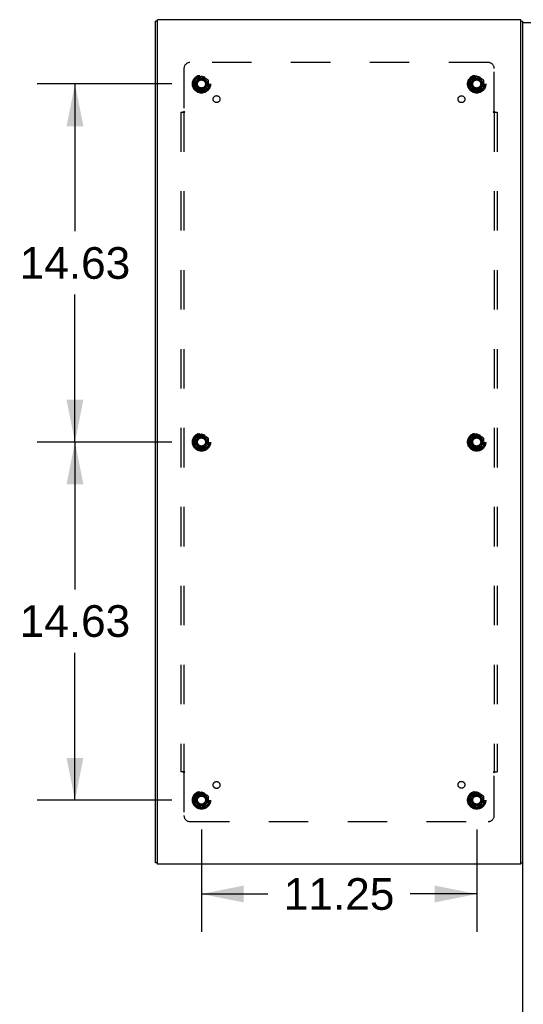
# Model space of a CAD drawing. Header units: inches. Extents: x 0 to 293, y 0 to 190.
# Tile 100 of 104: x 189 to 210, y 94 to 134. Entities that reach past the tile are written whole.
import ezdxf

# ---------------------------------------------------------------- set-up
doc = ezdxf.new("R2010")
doc.units = ezdxf.units.IN
doc.header["$LTSCALE"] = 16.12069
doc.header["$MEASUREMENT"] = 0
doc.linetypes.add('HIDDEN', pattern=[0.2, 0.1, -0.1])
doc.layers.get('0').update_dxf_attribs({"linetype": 'CONTINUOUS'})
for name, color, linetype in [('DEFAULT_2', 8, 'HIDDEN'), ('DIMENSIONS', 7, 'CONTINUOUS'), ('SUBPANEL', 7, 'CONTINUOUS')]:
    doc.layers.add(name, color=color, linetype=linetype)
doc.styles.get("Standard").update_dxf_attribs({"font": 'arial.ttf'})
doc.dimstyles.new('DIMSTYLE_1', dxfattribs={"dimtxt": 1.293103, "dimasz": 1.724138, "dimexe": 0.09, "dimexo": 0.07, "dimgap": 0.0375, "dimtad": 0, "dimtih": 1, "dimtoh": 1, "dimzin": 4, "dimdsep": 46, "dimtxsty": 'Standard', "dimblk": '_FILLED', "dimblk1": '_FILLED', "dimblk2": '_FILLED', "dimcen": 0.09, "dimadec": 3, "dimazin": 1, "dimtfac": 1, "dimtdec": 3, "dimtofl": 0, "dimtmove": 0, "dimatfit": 3, "dimldrblk": '_FILLED', "dimfxl": 0, "dimtolj": 1, "dimtzin": 4, "dimarcsym": 0})

# ---------------------------------------------------------------- blocks, each defined once
blk = doc.blocks.new('_FILLED')
at = {"color": 0, "linetype": 'ByBlock'}
blk.add_solid([(0, 0), (-1, 0.2), (-1, -0.2)], dxfattribs=at)
blk = doc.blocks.new('*D16')
at = {"layer": 'DIMENSIONS', "color": 2, "linetype": 'Continuous'}
for p, q in [((195.411, 116.612), (189.895, 116.612)), ((191.446, 116.612), (191.446, 110.593)), ((191.446, 101.987), (191.446, 108.007)), ((195.411, 101.987), (189.895, 101.987))]:
    blk.add_line(p, q, dxfattribs=at)
at = {"layer": 'DIMENSIONS', "color": 2, "linetype": 'Continuous', "xscale": 1.724137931, "yscale": 1.724137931, "zscale": 1.724137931}
for p, rotation in [((191.446, 116.612), 90), ((191.446, 101.987), 270)]:
    blk.add_blockref('_FILLED', p, dxfattribs=dict(at, rotation=rotation))
at = {"layer": 'DIMENSIONS', "color": 2, "linetype": 'Continuous', "insert": (191.446, 109.946), "char_height": 1.2931, "width": 4.51865, "attachment_point": 2, "line_spacing_factor": 0.9}
blk.add_mtext('14.63', dxfattribs=at)
blk = doc.blocks.new('*D17')
at = {"layer": 'DIMENSIONS', "color": 2, "linetype": 'Continuous'}
for p, q in [((195.411, 131.237), (189.895, 131.237)), ((191.446, 131.237), (191.446, 125.218)), ((191.446, 116.612), (191.446, 122.632)), ((195.411, 116.612), (189.895, 116.612))]:
    blk.add_line(p, q, dxfattribs=at)
at = {"layer": 'DIMENSIONS', "color": 2, "linetype": 'Continuous', "xscale": 1.724137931, "yscale": 1.724137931, "zscale": 1.724137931}
for p, rotation in [((191.446, 131.237), 90), ((191.446, 116.612), 270)]:
    blk.add_blockref('_FILLED', p, dxfattribs=dict(at, rotation=rotation))
at = {"layer": 'DIMENSIONS', "color": 2, "linetype": 'Continuous', "insert": (191.446, 124.571), "char_height": 1.2931, "width": 4.51865, "attachment_point": 2, "line_spacing_factor": 0.9}
blk.add_mtext('14.63', dxfattribs=at)
blk = doc.blocks.new('*D18')
at = {"layer": 'DIMENSIONS', "color": 2, "linetype": 'Continuous'}
for p, q in [((196.618, 100.78), (196.618, 96.599)), ((207.868, 100.78), (207.868, 96.599)), ((196.618, 98.15), (199.337, 98.15)), ((207.868, 98.15), (205.149, 98.15))]:
    blk.add_line(p, q, dxfattribs=at)
at = {"layer": 'DIMENSIONS', "color": 2, "linetype": 'Continuous', "xscale": 1.724137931, "yscale": 1.724137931, "zscale": 1.724137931, "rotation": 180}
blk.add_blockref('_FILLED', (196.618, 98.15), dxfattribs=at)
at = {"layer": 'DIMENSIONS', "color": 2, "linetype": 'Continuous', "xscale": 1.724137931, "yscale": 1.724137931, "zscale": 1.724137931}
blk.add_blockref('_FILLED', (207.868, 98.15), dxfattribs=at)
at = {"layer": 'DIMENSIONS', "color": 2, "linetype": 'Continuous', "insert": (202.243, 98.797), "char_height": 1.2931, "width": 4.51865, "attachment_point": 2, "line_spacing_factor": 0.9}
blk.add_mtext('11.25', dxfattribs=at)

msp = doc.modelspace()

# ---------------------------------------------------------------- linework, layer by layer
at = {"color": 3, "linetype": 'Continuous'}
for p, q in [((194.743, 99.425), (194.743, 133.799)), ((194.818, 99.362), (194.818, 133.862)), ((209.668, 133.862), (194.818, 133.862)), ((209.668, 99.362), (209.668, 133.862)), ((209.743, 133.799), (209.743, 99.425)), ((209.668, 99.362), (194.818, 99.362))]:
    msp.add_line(p, q, dxfattribs=at)
at = {"color": 7, "linetype": 'Continuous'}
for p, q in [((194.818, 133.799), (194.743, 133.799)), ((209.668, 133.799), (209.743, 133.799)), ((226.658, 133.737), (209.743, 133.737)), ((194.818, 99.425), (194.743, 99.425)), ((209.668, 99.425), (209.743, 99.425)), ((209.743, 99.425), (209.743, 61.987))]:
    msp.add_line(p, q, dxfattribs=at)
at = {"layer": 'DEFAULT_2', "color": 8, "linetype": 'HIDDEN'}
for p, q in [((196.613, 131.555), (196.345, 131.4)), ((196.89, 131.4), (196.623, 131.555)), ((207.863, 131.555), (207.595, 131.4)), ((208.14, 131.4), (207.873, 131.555)), ((196.34, 131.392), (196.34, 131.083)), ((196.895, 131.392), (196.895, 131.083)), ((207.59, 131.392), (207.59, 131.083)), ((208.145, 131.392), (208.145, 131.083)), ((196.345, 131.074), (196.613, 130.92)), ((196.623, 130.92), (196.89, 131.074)), ((207.595, 131.074), (207.863, 130.92)), ((207.873, 130.92), (208.14, 131.074)), ((196.34, 116.767), (196.34, 116.458)), ((196.613, 116.93), (196.345, 116.775)), ((196.89, 116.775), (196.623, 116.93)), ((196.895, 116.767), (196.895, 116.458)), ((207.59, 116.767), (207.59, 116.458)), ((207.863, 116.93), (207.595, 116.775)), ((208.14, 116.775), (207.873, 116.93)), ((208.145, 116.767), (208.145, 116.458)), ((196.345, 116.449), (196.613, 116.295)), ((196.623, 116.295), (196.89, 116.449)), ((207.595, 116.449), (207.863, 116.295)), ((207.873, 116.295), (208.14, 116.449)), ((196.613, 102.305), (196.345, 102.15)), ((196.89, 102.15), (196.623, 102.305)), ((207.863, 102.305), (207.595, 102.15)), ((208.14, 102.15), (207.873, 102.305)), ((196.34, 102.142), (196.34, 101.833)), ((196.345, 101.824), (196.613, 101.67)), ((196.623, 101.67), (196.89, 101.824)), ((196.895, 102.142), (196.895, 101.833)), ((207.59, 102.142), (207.59, 101.833)), ((207.595, 101.824), (207.863, 101.67)), ((207.873, 101.67), (208.14, 101.824)), ((208.145, 102.142), (208.145, 101.833))]:
    msp.add_line(p, q, dxfattribs=at)
for centre, radius in [((196.618, 131.237), 0.372), ((196.618, 131.237), 0.356), ((196.618, 131.237), 0.312), ((207.868, 131.237), 0.372), ((207.868, 131.237), 0.356), ((207.868, 131.237), 0.312), ((196.618, 131.237), 0.204), ((196.618, 131.237), 0.188), ((196.618, 131.237), 0.183), ((196.618, 131.237), 0.165), ((207.868, 131.237), 0.204), ((207.868, 131.237), 0.188), ((207.868, 131.237), 0.183), ((207.868, 131.237), 0.165), ((196.618, 116.612), 0.372), ((196.618, 116.612), 0.356), ((196.618, 116.612), 0.312), ((196.618, 116.612), 0.204), ((196.618, 116.612), 0.188), ((196.618, 116.612), 0.183), ((196.618, 116.612), 0.165), ((207.868, 116.612), 0.372), ((207.868, 116.612), 0.356), ((207.868, 116.612), 0.312), ((207.868, 116.612), 0.204), ((207.868, 116.612), 0.188), ((207.868, 116.612), 0.183), ((207.868, 116.612), 0.165), ((196.618, 101.987), 0.372), ((196.618, 101.987), 0.356), ((196.618, 101.987), 0.312), ((196.618, 101.987), 0.204), ((196.618, 101.987), 0.188), ((196.618, 101.987), 0.183), ((207.868, 101.987), 0.372), ((207.868, 101.987), 0.356), ((207.868, 101.987), 0.312), ((207.868, 101.987), 0.204), ((207.868, 101.987), 0.188), ((207.868, 101.987), 0.183), ((196.618, 101.987), 0.165), ((207.868, 101.987), 0.165)]:
    msp.add_circle(centre, radius, dxfattribs=at)
for centre, start, end in [((196.618, 131.546), 60.0127, 119.9883), ((207.868, 131.546), 60.0127, 119.9883), ((196.35, 131.392), 120.012, 179.9887), ((196.885, 131.392), 0.0124, 59.9892), ((207.6, 131.392), 120.012, 179.9887), ((208.135, 131.392), 0.0124, 59.9892), ((196.35, 131.083), 180.0124, 239.9892), ((196.618, 130.928), 240.0127, 299.9883), ((196.885, 131.083), 300.012, 359.9887), ((207.6, 131.083), 180.0124, 239.9892), ((207.868, 130.928), 240.0127, 299.9883), ((208.135, 131.083), 300.012, 359.9887), ((196.35, 116.767), 120.012, 179.9887), ((196.618, 116.921), 60.0127, 119.9883), ((196.885, 116.767), 0.0124, 59.9892), ((207.6, 116.767), 120.012, 179.9887), ((207.868, 116.921), 60.0127, 119.9883), ((208.135, 116.767), 0.0124, 59.9892), ((196.35, 116.458), 180.0124, 239.9892), ((196.618, 116.303), 240.0127, 299.9883), ((196.885, 116.458), 300.012, 359.9887), ((207.6, 116.458), 180.0124, 239.9892), ((207.868, 116.303), 240.0127, 299.9883), ((208.135, 116.458), 300.012, 359.9887), ((196.618, 102.296), 60.0127, 119.9883), ((207.868, 102.296), 60.0127, 119.9883), ((196.35, 102.142), 120.012, 179.9887), ((196.35, 101.833), 180.0124, 239.9892), ((196.885, 102.142), 0.0124, 59.9892), ((196.885, 101.833), 300.012, 359.9887), ((207.6, 102.142), 120.012, 179.9887), ((207.6, 101.833), 180.0124, 239.9892), ((208.135, 102.142), 0.0124, 59.9892), ((208.135, 101.833), 300.012, 359.9887), ((196.618, 101.678), 240.0127, 299.9883), ((207.868, 101.678), 240.0127, 299.9883)]:
    msp.add_arc(centre, 0.01, start, end, dxfattribs=at)
at = {"layer": 'SUBPANEL', "color": 8, "linetype": 'HIDDEN'}
for p, q in [((208.337, 132.112), (196.149, 132.112)), ((195.899, 131.862), (195.899, 130.116)), ((208.587, 130.116), (208.587, 131.862)), ((195.774, 130.081), (195.774, 103.143)), ((195.774, 130.081), (195.939, 130.081)), ((195.899, 130.081), (195.899, 103.143)), ((208.546, 130.081), (208.711, 130.081)), ((208.586, 130.081), (208.586, 103.143)), ((208.711, 130.081), (208.711, 103.143)), ((195.939, 103.143), (195.774, 103.143)), ((195.899, 103.108), (195.899, 101.362)), ((208.546, 103.143), (208.711, 103.143)), ((208.587, 101.362), (208.587, 103.108)), ((196.149, 101.112), (208.337, 101.112))]:
    msp.add_line(p, q, dxfattribs=at)
for points in [[(195.86, 130.081), (195.865, 130.085), (195.87, 130.089), (195.873, 130.092), (195.877, 130.095), (195.88, 130.098), (195.886, 130.104)], [(195.886, 130.104), (195.89, 130.108), (195.894, 130.112), (195.899, 130.116)], [(195.939, 130.081), (195.937, 130.086), (195.934, 130.09), (195.931, 130.094), (195.927, 130.097), (195.923, 130.1), (195.919, 130.103), (195.914, 130.106), (195.909, 130.109), (195.904, 130.112), (195.899, 130.116)], [(208.546, 130.081), (208.548, 130.086), (208.551, 130.09), (208.554, 130.094), (208.558, 130.097), (208.562, 130.1), (208.567, 130.103), (208.572, 130.106), (208.577, 130.109), (208.582, 130.112), (208.587, 130.116)], [(208.606, 130.098), (208.599, 130.104), (208.595, 130.108), (208.591, 130.112), (208.587, 130.116)], [(208.625, 130.081), (208.62, 130.085), (208.616, 130.089), (208.612, 130.092), (208.609, 130.095), (208.606, 130.098)], [(195.86, 103.143), (195.865, 103.139), (195.87, 103.136), (195.873, 103.133), (195.877, 103.13), (195.88, 103.127)], [(195.88, 103.127), (195.886, 103.12), (195.89, 103.116), (195.894, 103.112), (195.899, 103.108)], [(195.939, 103.143), (195.937, 103.139), (195.934, 103.134), (195.931, 103.131), (195.927, 103.127), (195.923, 103.124), (195.919, 103.122), (195.914, 103.119), (195.909, 103.115), (195.904, 103.112), (195.899, 103.108)], [(208.546, 103.143), (208.548, 103.139), (208.551, 103.134), (208.554, 103.131), (208.558, 103.127), (208.562, 103.124), (208.567, 103.122), (208.572, 103.119), (208.577, 103.115), (208.582, 103.112), (208.587, 103.108)], [(208.599, 103.12), (208.595, 103.116), (208.591, 103.112), (208.587, 103.108)], [(208.625, 103.143), (208.62, 103.139), (208.616, 103.136), (208.612, 103.133), (208.609, 103.13), (208.606, 103.127), (208.599, 103.12)]]:
    msp.add_lwpolyline(points, dxfattribs=at)
for centre, radius in [((196.618, 131.237), 0.25), ((207.868, 131.237), 0.25), ((197.236, 130.619), 0.14), ((207.245, 130.615), 0.14), ((196.618, 116.612), 0.25), ((207.868, 116.612), 0.25), ((197.233, 102.602), 0.14), ((207.245, 102.61), 0.14), ((196.618, 101.987), 0.25), ((207.868, 101.987), 0.25)]:
    msp.add_circle(centre, radius, dxfattribs=at)
for centre, start, end in [((196.149, 131.862), 90, 180), ((208.337, 131.862), 0, 90), ((196.149, 101.362), 180, 270), ((208.337, 101.362), 270, 360)]:
    msp.add_arc(centre, 0.25, start, end, dxfattribs=at)

# ---------------------------------------------------------------- dimensions: what is measured, and where the dimension line sits
at = {"layer": 'DIMENSIONS', "color": 2, "linetype": 'Continuous'}
for base, p1, p2, picture, middle in [((191.44626375, 131.237260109), (195.480788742, 116.612260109), (195.480788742, 131.237260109), '*D17', (191.50120597, 123.91754887)), ((191.44626375, 116.612260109), (195.480788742, 101.987260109), (195.480788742, 116.612260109), '*D16', (191.50120597, 109.292547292))]:
    dim = msp.add_linear_dim(base=base, p1=p1, p2=p2, angle=90, dimstyle='DIMSTYLE_1', dxfattribs=at)
    dim.commit()
    dim.dimension.update_dxf_attribs({"geometry": picture, "text_midpoint": middle, "dimtype": 160})
dim = msp.add_linear_dim(base=(207.868, 98.15), p1=(196.618, 100.85), p2=(207.868, 100.85), dimstyle='DIMSTYLE_1', dxfattribs=at)
dim.commit()
dim.dimension.update_dxf_attribs({"geometry": '*D18', "text_midpoint": (202.302, 98.143), "dimtype": 160})

doc.saveas('drawing.dxf')
